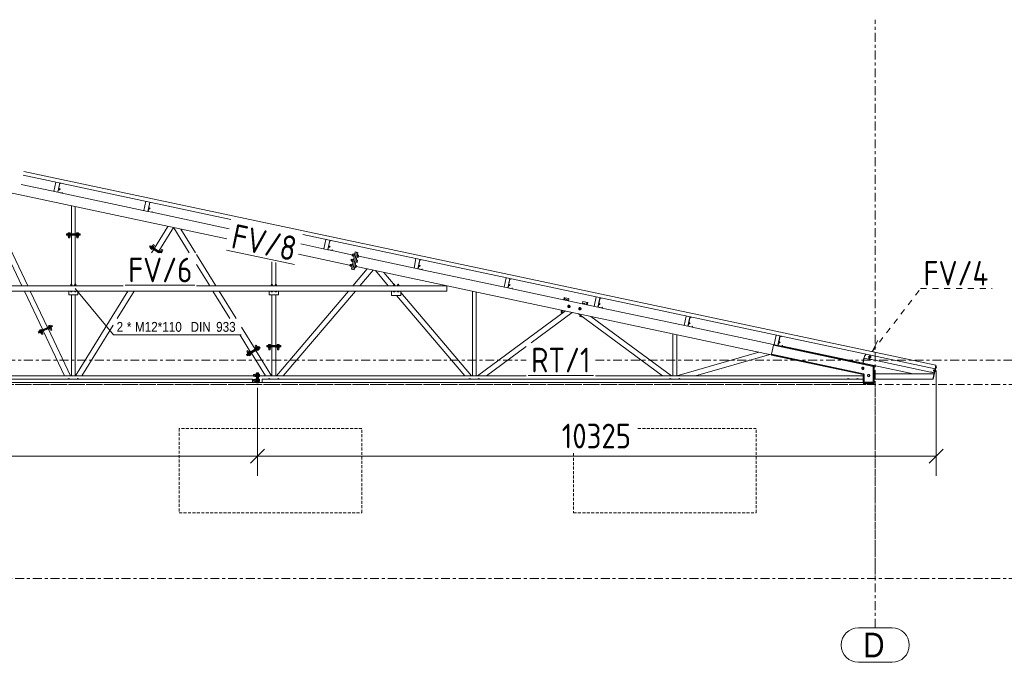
# Model space of a CAD drawing. Header units: millimetres. Extents: x -76 to 1111, y -178 to 661.
# Tile 14 of 91: x 363 to 563, y -17 to 113. Entities that reach past the tile are written whole.
import ezdxf

# ---------------------------------------------------------------- set-up
doc = ezdxf.new("R2010")
doc.units = ezdxf.units.MM
doc.header["$LTSCALE"] = 0.6
for name, pattern in [('VERDECKT2', [1.5, 1, -0.5]), ('XKITLINE00', [0]), ('XKITLINE02', [4, 2, -2]), ('XKITLINE03', [6, 3, -1, 1, -1])]:
    doc.linetypes.add(name, pattern=pattern)
for name, color, linetype, lineweight in [('Bolt', 7, 'Continuous', 0), ('BoltMark', 3, 'Continuous', 0), ('Part', 2, 'Continuous', 0), ('PartMark', 3, 'Continuous', 0), ('S-GRID', 1, 'Continuous', 0), ('Z-DIMENSIONS', 1, 'Continuous', 0)]:
    doc.layers.add(name, color=color, linetype=linetype, lineweight=lineweight)
doc.styles.add('ARIAL', font='ARIAL.TTF')
doc.styles.add('ISOCPEUR', font='ISOCPEUR.TTF')

msp = doc.modelspace()

# ---------------------------------------------------------------- linework, layer by layer
at = {"layer": 'Bolt', "color": 3, "linetype": 'XKITLINE00', "lineweight": 0}
for p, q in [((371.29, 80.08), (371.32, 80.07)), ((371.33, 80.15), (371.32, 80.07)), ((371.34, 80.16), (371.33, 80.15)), ((371.46, 80.07), (371.33, 80.1)), ((371.47, 80.13), (371.46, 80.07)), ((371.47, 80.12), (371.57, 80.1)), ((371.57, 80.1), (371.57, 80.11)), ((371.01, 78.77), (371.04, 78.76)), ((371.11, 79.08), (371.04, 78.76)), ((371.18, 78.77), (371.05, 78.8)), ((371.07, 79.08), (371.11, 79.08)), ((371.07, 78.92), (371.2, 78.89)), ((371.1, 79.04), (371.23, 79.02)), ((371.23, 79.02), (371.18, 78.77)), ((371.19, 78.81), (371.29, 78.79)), ((371.22, 78.97), (371.33, 78.95)), ((371.33, 78.95), (371.29, 78.79)), ((389.54, 76.19), (389.58, 76.19)), ((389.6, 76.28), (389.58, 76.19)), ((389.71, 76.19), (389.58, 76.22)), ((389.73, 76.25), (389.71, 76.19)), ((389.72, 76.24), (389.83, 76.22)), ((389.83, 76.22), (389.83, 76.23)), ((389.83, 76.23), (389.83, 76.23)), ((389.27, 74.89), (389.3, 74.88)), ((389.37, 75.2), (389.3, 74.88)), ((389.44, 74.89), (389.31, 74.92)), ((389.33, 75.2), (389.37, 75.2)), ((389.33, 75.04), (389.46, 75.01)), ((389.36, 75.16), (389.49, 75.14)), ((389.49, 75.14), (389.44, 74.89)), ((389.45, 74.93), (389.55, 74.91)), ((389.48, 75.09), (389.58, 75.07)), ((389.58, 75.07), (389.55, 74.91)), ((373.4, 69.91), (372.91, 69.91)), ((372.91, 69.87), (372.91, 69.91)), ((372.96, 69.91), (372.96, 70.07)), ((372.96, 70.07), (373.36, 70.07)), ((373.16, 69.91), (373.16, 70.07)), ((373.36, 69.91), (373.36, 70.07)), ((373.4, 69.87), (373.4, 69.91)), ((375.14, 69.91), (374.64, 69.91)), ((374.64, 69.87), (374.64, 69.91)), ((374.69, 69.91), (374.69, 70.07)), ((374.69, 70.07), (375.09, 70.07)), ((374.89, 69.91), (374.89, 70.07)), ((375.09, 69.91), (375.09, 70.07)), ((375.14, 69.87), (375.14, 69.91)), ((372.91, 69.56), (372.91, 69.6)), ((373.4, 69.56), (372.91, 69.56)), ((372.96, 69.35), (372.96, 69.56)), ((372.96, 69.35), (373.36, 69.35)), ((373.02, 69.04), (373.02, 69.35)), ((373.29, 69.04), (373.02, 69.04)), ((373.16, 69.35), (373.16, 69.56)), ((373.29, 69.04), (373.29, 69.35)), ((373.36, 69.35), (373.36, 69.56)), ((373.4, 69.56), (373.4, 69.6)), ((374.64, 69.56), (374.64, 69.6)), ((375.14, 69.56), (374.64, 69.56)), ((374.69, 69.35), (374.69, 69.56)), ((374.69, 69.35), (375.09, 69.35)), ((374.76, 69.04), (374.76, 69.35)), ((375.02, 69.04), (374.76, 69.04)), ((374.89, 69.35), (374.89, 69.56)), ((375.02, 69.04), (375.02, 69.35)), ((375.09, 69.35), (375.09, 69.56)), ((375.14, 69.56), (375.14, 69.6)), ((426.06, 68.43), (426.09, 68.43)), ((426.12, 68.53), (426.09, 68.43)), ((426.23, 68.43), (426.1, 68.46)), ((426.25, 68.5), (426.23, 68.43)), ((426.24, 68.48), (426.35, 68.45)), ((426.35, 68.46), (426.35, 68.48)), ((426.35, 68.45), (426.35, 68.46)), ((389.65, 66.87), (389.74, 67.02)), ((389.99, 66.66), (389.65, 66.87)), ((389.7, 67.04), (389.72, 67.07)), ((390.12, 66.78), (389.7, 67.04)), ((389.82, 66.77), (389.91, 66.91)), ((389.86, 67.3), (389.88, 67.33)), ((390.3, 67.07), (389.88, 67.33)), ((389.92, 67.31), (390.03, 67.49)), ((389.99, 66.66), (390.08, 66.8)), ((390.03, 67.49), (390.37, 67.28)), ((390.09, 67.46), (390.25, 67.72)), ((390.09, 67.2), (390.2, 67.39)), ((390.12, 66.78), (390.14, 66.81)), ((390.48, 67.58), (390.25, 67.72)), ((390.37, 67.28), (390.26, 67.1)), ((390.28, 67.04), (390.3, 67.07)), ((390.32, 67.32), (390.48, 67.58)), ((391.56, 66.25), (391.58, 66.28)), ((391.98, 66.03), (391.58, 66.28)), ((391.62, 66.26), (391.73, 66.44)), ((391.73, 66.44), (392.07, 66.23)), ((391.79, 66.4), (391.95, 66.67)), ((391.79, 66.15), (391.9, 66.33)), ((392.18, 66.52), (391.95, 66.67)), ((392.07, 66.23), (391.96, 66.05)), ((392, 66.02), (391.98, 66.03)), ((392.02, 66.26), (392.18, 66.52)), ((425.78, 67.13), (425.82, 67.12)), ((425.88, 67.43), (425.82, 67.12)), ((425.95, 67.13), (425.82, 67.15)), ((425.85, 67.44), (425.88, 67.43)), ((425.85, 67.28), (425.98, 67.25)), ((425.88, 67.4), (426.01, 67.37)), ((426.01, 67.37), (425.95, 67.13)), ((425.96, 67.17), (426.07, 67.15)), ((426, 67.33), (426.1, 67.31)), ((426.1, 67.31), (426.07, 67.15)), ((430.41, 64.7), (430.35, 64.39)), ((430.35, 64.39), (430.52, 64.35)), ((430.41, 64.7), (430.58, 64.67)), ((430.6, 64.74), (430.5, 64.27)), ((430.5, 64.27), (430.75, 64.22)), ((430.55, 64.51), (430.8, 64.46)), ((430.63, 65.74), (430.57, 65.43)), ((430.57, 65.43), (430.74, 65.4)), ((430.6, 64.74), (430.85, 64.69)), ((430.63, 65.74), (430.8, 65.71)), ((430.82, 65.79), (430.72, 65.32)), ((430.72, 65.32), (430.97, 65.26)), ((430.86, 64.74), (430.74, 64.17)), ((430.74, 64.17), (430.79, 64.16)), ((430.77, 65.55), (431.02, 65.5)), ((430.82, 65.79), (431.07, 65.73)), ((430.86, 64.74), (430.91, 64.73)), ((431.08, 65.79), (430.96, 65.21)), ((430.96, 65.21), (431.01, 65.2)), ((431.08, 65.79), (431.13, 65.78)), ((431.31, 64.05), (431.36, 64.04)), ((431.48, 64.61), (431.36, 64.04)), ((431.37, 64.09), (431.57, 64.05)), ((431.42, 64.32), (431.62, 64.28)), ((431.43, 64.62), (431.48, 64.61)), ((431.47, 64.56), (431.67, 64.52)), ((431.53, 65.09), (431.58, 65.08)), ((431.67, 64.52), (431.57, 64.05)), ((431.71, 65.65), (431.58, 65.08)), ((431.59, 65.13), (431.79, 65.09)), ((431.64, 65.37), (431.84, 65.32)), ((431.65, 65.66), (431.71, 65.65)), ((431.69, 65.6), (431.89, 65.56)), ((431.89, 65.56), (431.79, 65.09)), ((444.32, 64.55), (444.35, 64.54)), ((444.38, 64.65), (444.35, 64.54)), ((444.49, 64.55), (444.36, 64.58)), ((444.51, 64.62), (444.49, 64.55)), ((444.5, 64.6), (444.6, 64.57)), ((444.6, 64.57), (444.61, 64.58)), ((444.61, 64.58), (444.61, 64.6)), ((430.19, 63.66), (430.12, 63.34)), ((430.12, 63.34), (430.29, 63.31)), ((430.19, 63.66), (430.36, 63.62)), ((430.38, 63.7), (430.28, 63.23)), ((430.28, 63.23), (430.53, 63.18)), ((430.33, 63.47), (430.58, 63.41)), ((430.38, 63.7), (430.62, 63.65)), ((430.64, 63.7), (430.51, 63.13)), ((430.51, 63.13), (430.57, 63.11)), ((430.64, 63.7), (430.69, 63.69)), ((431.09, 63), (431.14, 62.99)), ((431.26, 63.57), (431.14, 62.99)), ((431.15, 63.04), (431.35, 63)), ((431.2, 63.28), (431.4, 63.24)), ((431.21, 63.58), (431.26, 63.57)), ((431.25, 63.51), (431.45, 63.47)), ((431.45, 63.47), (431.35, 63)), ((444.04, 63.25), (444.08, 63.24)), ((444.14, 63.55), (444.08, 63.24)), ((444.21, 63.25), (444.08, 63.27)), ((444.11, 63.56), (444.14, 63.55)), ((444.11, 63.4), (444.24, 63.37)), ((444.14, 63.52), (444.27, 63.49)), ((444.27, 63.49), (444.21, 63.25)), ((444.22, 63.29), (444.33, 63.27)), ((444.26, 63.45), (444.36, 63.43)), ((444.36, 63.43), (444.33, 63.27)), ((462.58, 60.67), (462.61, 60.66)), ((462.64, 60.77), (462.61, 60.66)), ((462.75, 60.67), (462.62, 60.7)), ((462.77, 60.75), (462.75, 60.67)), ((462.76, 60.71), (462.86, 60.69)), ((462.86, 60.69), (462.87, 60.7)), ((462.87, 60.7), (462.87, 60.72)), ((373.78, 59.37), (373.46, 59.37)), ((373.46, 59.33), (373.46, 59.37)), ((373.46, 58.19), (373.46, 58.23)), ((373.78, 58.19), (373.46, 58.19)), ((373.75, 59.5), (373.49, 59.5)), ((373.49, 59.5), (373.49, 59.37)), ((373.5, 58.09), (373.5, 58.19)), ((373.74, 58.09), (373.5, 58.09)), ((373.69, 59.66), (373.54, 59.66)), ((373.54, 59.5), (373.54, 59.66)), ((373.62, 59.37), (373.62, 59.5)), ((373.62, 58.09), (373.62, 58.19)), ((373.7, 59.66), (373.69, 59.66)), ((373.7, 59.5), (373.7, 59.66)), ((373.74, 58.19), (373.74, 58.09)), ((373.75, 59.37), (373.75, 59.5)), ((373.78, 59.33), (373.78, 59.37)), ((373.78, 58.19), (373.78, 58.23)), ((374.58, 59.37), (374.26, 59.37)), ((374.26, 59.33), (374.26, 59.37)), ((374.26, 58.19), (374.26, 58.23)), ((374.58, 58.19), (374.26, 58.19)), ((374.55, 59.5), (374.29, 59.5)), ((374.29, 59.5), (374.29, 59.37)), ((374.3, 58.09), (374.3, 58.19)), ((374.54, 58.09), (374.3, 58.09)), ((374.49, 59.66), (374.34, 59.66)), ((374.34, 59.5), (374.34, 59.66)), ((374.42, 59.37), (374.42, 59.5)), ((374.42, 58.09), (374.42, 58.19)), ((374.5, 59.66), (374.49, 59.66)), ((374.5, 59.5), (374.5, 59.66)), ((374.54, 58.19), (374.54, 58.09)), ((374.55, 59.37), (374.55, 59.5)), ((374.58, 59.33), (374.58, 59.37)), ((374.58, 58.19), (374.58, 58.23)), ((414.45, 59.37), (414.13, 59.37)), ((414.13, 59.33), (414.13, 59.37)), ((414.13, 58.19), (414.13, 58.23)), ((414.45, 58.19), (414.13, 58.19)), ((414.41, 59.5), (414.16, 59.5)), ((414.16, 59.5), (414.16, 59.37)), ((414.17, 58.09), (414.17, 58.19)), ((414.41, 58.09), (414.17, 58.09)), ((414.35, 59.66), (414.21, 59.66)), ((414.21, 59.5), (414.21, 59.66)), ((414.29, 59.37), (414.29, 59.5)), ((414.29, 58.09), (414.29, 58.19)), ((414.37, 59.66), (414.35, 59.66)), ((414.37, 59.5), (414.37, 59.66)), ((414.41, 59.37), (414.41, 59.5)), ((414.41, 58.19), (414.41, 58.09)), ((414.45, 59.33), (414.45, 59.37)), ((414.45, 58.19), (414.45, 58.23)), ((415.25, 59.37), (414.93, 59.37)), ((414.93, 59.33), (414.93, 59.37)), ((414.93, 58.19), (414.93, 58.23)), ((415.25, 58.19), (414.93, 58.19)), ((415.21, 59.5), (414.96, 59.5)), ((414.96, 59.5), (414.96, 59.37)), ((414.97, 58.09), (414.97, 58.19)), ((415.21, 58.09), (414.97, 58.09)), ((415.15, 59.66), (415.01, 59.66)), ((415.01, 59.5), (415.01, 59.66)), ((415.09, 59.37), (415.09, 59.5)), ((415.09, 58.09), (415.09, 58.19)), ((415.17, 59.66), (415.15, 59.66)), ((415.17, 59.5), (415.17, 59.66)), ((415.21, 59.37), (415.21, 59.5)), ((415.21, 58.19), (415.21, 58.09)), ((415.25, 59.33), (415.25, 59.37)), ((415.25, 58.19), (415.25, 58.23)), ((439.27, 59.37), (438.95, 59.37)), ((438.95, 59.33), (438.95, 59.37)), ((438.95, 58.19), (438.95, 58.23)), ((439.27, 58.19), (438.95, 58.19)), ((439.24, 59.5), (438.99, 59.5)), ((438.99, 59.5), (438.99, 59.37)), ((438.99, 58.09), (438.99, 58.19)), ((439.23, 58.09), (438.99, 58.09)), ((439.18, 59.66), (439.03, 59.66)), ((439.03, 59.5), (439.03, 59.66)), ((439.11, 59.37), (439.11, 59.5)), ((439.11, 58.09), (439.11, 58.19)), ((439.19, 59.66), (439.18, 59.66)), ((439.19, 59.5), (439.19, 59.66)), ((439.23, 58.19), (439.23, 58.09)), ((439.24, 59.37), (439.24, 59.5)), ((439.27, 59.33), (439.27, 59.37)), ((439.27, 58.19), (439.27, 58.23)), ((440.07, 59.37), (439.75, 59.37)), ((439.75, 59.33), (439.75, 59.37)), ((439.75, 58.19), (439.75, 58.23)), ((440.07, 58.19), (439.75, 58.19)), ((440.04, 59.5), (439.79, 59.5)), ((439.79, 59.5), (439.79, 59.37)), ((439.79, 58.09), (439.79, 58.19)), ((440.03, 58.09), (439.79, 58.09)), ((439.98, 59.66), (439.83, 59.66)), ((439.83, 59.5), (439.83, 59.66)), ((439.91, 59.37), (439.91, 59.5)), ((439.91, 58.09), (439.91, 58.19)), ((439.99, 59.66), (439.98, 59.66)), ((439.99, 59.5), (439.99, 59.66)), ((440.03, 58.19), (440.03, 58.09)), ((440.04, 59.37), (440.04, 59.5)), ((440.07, 59.33), (440.07, 59.37)), ((440.07, 58.19), (440.07, 58.23)), ((462.3, 59.37), (462.33, 59.36)), ((462.4, 59.67), (462.33, 59.36)), ((462.47, 59.36), (462.34, 59.39)), ((462.37, 59.68), (462.4, 59.67)), ((462.37, 59.52), (462.5, 59.49)), ((462.39, 59.64), (462.52, 59.61)), ((462.52, 59.61), (462.47, 59.36)), ((462.48, 59.41), (462.59, 59.39)), ((462.52, 59.57), (462.62, 59.54)), ((462.62, 59.54), (462.59, 59.39)), ((473.5, 56.52), (473.45, 56.48)), ((473.53, 56.52), (473.5, 56.52)), ((473.93, 56.44), (473.91, 56.38)), ((474.02, 56.51), (473.93, 56.44)), ((473.94, 56.38), (473.96, 56.43)), ((473.96, 56.43), (474.04, 56.5)), ((473.96, 56.37), (474.05, 56.49)), ((474.11, 56.52), (474.02, 56.51)), ((474.04, 56.5), (474.14, 56.52)), ((474.05, 56.49), (474.32, 56.43)), ((474.07, 56.35), (474.15, 56.47)), ((474.11, 56.52), (474.14, 56.52)), ((474.14, 56.52), (474.22, 56.47)), ((474.22, 56.47), (474.23, 56.45)), ((474.35, 56.29), (474.32, 56.43)), ((480.84, 56.79), (480.87, 56.78)), ((480.9, 56.9), (480.87, 56.78)), ((481.01, 56.79), (480.88, 56.82)), ((481.03, 56.87), (481.01, 56.79)), ((481.02, 56.83), (481.12, 56.81)), ((481.12, 56.82), (481.13, 56.85)), ((481.12, 56.81), (481.12, 56.82)), ((473.01, 54.39), (473.03, 54.34)), ((473.03, 54.34), (473.06, 54.32)), ((473.47, 54.3), (473.47, 54.24)), ((473.47, 54.24), (473.51, 54.14)), ((473.49, 54.23), (473.49, 54.29)), ((473.54, 54.13), (473.49, 54.23)), ((473.51, 54.14), (473.6, 54.08)), ((473.52, 54.28), (473.55, 54.14)), ((473.62, 54.08), (473.54, 54.13)), ((473.55, 54.14), (473.7, 54.11)), ((473.6, 54.08), (473.62, 54.08)), ((473.67, 54.09), (473.62, 54.08)), ((473.66, 54.12), (473.63, 54.26)), ((474.5, 55.37), (474.35, 55.2)), ((474.35, 55.2), (474.42, 54.98)), ((474.42, 54.98), (474.64, 54.93)), ((474.73, 55.32), (474.5, 55.37)), ((474.64, 54.93), (474.8, 55.1)), ((474.8, 55.1), (474.73, 55.32)), ((476.72, 54.9), (476.56, 54.73)), ((476.56, 54.73), (476.63, 54.51)), ((476.63, 54.51), (476.86, 54.46)), ((476.94, 54.85), (476.72, 54.9)), ((476.86, 54.46), (477.01, 54.63)), ((477.01, 54.63), (476.94, 54.85)), ((477.52, 55.75), (477.43, 55.63)), ((477.79, 55.69), (477.52, 55.75)), ((477.6, 55.73), (477.62, 55.74)), ((477.62, 55.74), (477.72, 55.76)), ((477.72, 55.57), (477.69, 55.72)), ((477.72, 55.76), (477.8, 55.71)), ((477.72, 55.76), (477.74, 55.75)), ((477.83, 55.7), (477.74, 55.75)), ((477.82, 55.55), (477.79, 55.69)), ((477.8, 55.71), (477.85, 55.6)), ((477.88, 55.6), (477.83, 55.7)), ((477.85, 55.6), (477.85, 55.54)), ((477.88, 55.54), (477.88, 55.6)), ((478.31, 55.45), (478.28, 55.5)), ((480.56, 55.49), (480.59, 55.48)), ((480.66, 55.79), (480.59, 55.48)), ((480.73, 55.48), (480.6, 55.51)), ((480.63, 55.8), (480.66, 55.79)), ((480.63, 55.64), (480.76, 55.61)), ((480.65, 55.76), (480.78, 55.73)), ((480.78, 55.73), (480.73, 55.48)), ((480.74, 55.53), (480.85, 55.51)), ((480.77, 55.69), (480.88, 55.66)), ((480.88, 55.66), (480.85, 55.51)), ((499.1, 52.91), (499.13, 52.9)), ((499.15, 53.02), (499.13, 52.9)), ((499.27, 52.91), (499.14, 52.93)), ((499.29, 52.99), (499.27, 52.91)), ((499.28, 52.95), (499.38, 52.93)), ((499.38, 52.94), (499.39, 52.97)), ((499.38, 52.93), (499.38, 52.94)), ((499.39, 52.97), (499.39, 52.97)), ((367.48, 50.5), (367.12, 50.33)), ((367.19, 50.17), (367.12, 50.33)), ((367.6, 50.37), (367.15, 50.15)), ((367.17, 50.12), (367.15, 50.15)), ((367.37, 50.26), (367.3, 50.41)), ((367.75, 50.05), (367.3, 49.84)), ((367.56, 50.35), (367.48, 50.5)), ((367.61, 49.75), (367.52, 49.95)), ((367.61, 50.33), (367.6, 50.37)), ((367.8, 49.84), (367.7, 50.03)), ((367.75, 50.05), (367.73, 50.09)), ((369.29, 51.35), (368.93, 51.18)), ((369, 51.03), (368.93, 51.18)), ((369.4, 51.22), (368.96, 51.01)), ((368.98, 50.98), (368.96, 51.01)), ((369.11, 50.7), (369.09, 50.73)), ((369.18, 51.12), (369.11, 51.27)), ((369.55, 50.91), (369.11, 50.7)), ((369.24, 50.53), (369.15, 50.72)), ((369.6, 50.7), (369.24, 50.53)), ((369.36, 51.2), (369.29, 51.35)), ((369.43, 50.28), (369.3, 50.55)), ((369.42, 50.61), (369.33, 50.8)), ((369.42, 51.19), (369.4, 51.22)), ((369.67, 50.39), (369.43, 50.28)), ((369.6, 50.7), (369.51, 50.89)), ((369.55, 50.91), (369.54, 50.95)), ((369.67, 50.39), (369.54, 50.67)), ((498.82, 51.6), (498.85, 51.6)), ((498.92, 51.91), (498.85, 51.6)), ((498.99, 51.6), (498.86, 51.63)), ((498.89, 51.92), (498.92, 51.91)), ((498.89, 51.75), (499.02, 51.73)), ((498.91, 51.88), (499.04, 51.85)), ((499.04, 51.85), (498.99, 51.6)), ((499, 51.65), (499.1, 51.63)), ((499.03, 51.8), (499.14, 51.78)), ((499.14, 51.78), (499.1, 51.63)), ((367.3, 49.84), (367.28, 49.88)), ((367.43, 49.67), (367.34, 49.86)), ((367.8, 49.84), (367.43, 49.67)), ((367.63, 49.42), (367.49, 49.7)), ((367.87, 49.53), (367.63, 49.42)), ((367.87, 49.53), (367.73, 49.81)), ((517.18, 48.03), (517.11, 47.72)), ((517.15, 48.04), (517.18, 48.03)), ((517.17, 48), (517.3, 47.97)), ((517.3, 47.97), (517.25, 47.72)), ((517.36, 49.03), (517.39, 49.02)), ((517.41, 49.14), (517.39, 49.02)), ((517.53, 49.03), (517.4, 49.05)), ((517.55, 49.12), (517.53, 49.03)), ((517.54, 49.07), (517.64, 49.05)), ((517.64, 49.06), (517.65, 49.09)), ((517.64, 49.05), (517.64, 49.06)), ((517.65, 49.09), (517.65, 49.09)), ((409.41, 46.2), (409.19, 46.06)), ((409.35, 45.8), (409.19, 46.06)), ((409.63, 45.98), (409.29, 45.77)), ((409.58, 45.94), (409.41, 46.2)), ((409.74, 45.8), (409.63, 45.98)), ((411.12, 47.26), (410.89, 47.12)), ((411.05, 46.85), (410.89, 47.12)), ((411.33, 47.03), (410.99, 46.82)), ((410.99, 46.82), (411.11, 46.64)), ((411.49, 46.87), (411.07, 46.61)), ((411.09, 46.58), (411.07, 46.61)), ((411.28, 46.99), (411.12, 47.26)), ((411.28, 46.74), (411.16, 46.92)), ((411.25, 46.32), (411.23, 46.35)), ((411.67, 46.58), (411.25, 46.32)), ((411.38, 46.2), (411.29, 46.34)), ((411.45, 46.85), (411.33, 47.03)), ((411.72, 46.41), (411.38, 46.2)), ((411.55, 46.31), (411.46, 46.45)), ((411.51, 46.84), (411.49, 46.87)), ((411.63, 46.55), (411.72, 46.41)), ((411.67, 46.58), (411.65, 46.61)), ((414.07, 47.23), (413.58, 47.23)), ((413.58, 47.19), (413.58, 47.23)), ((413.58, 46.89), (413.58, 46.93)), ((414.07, 46.89), (413.58, 46.89)), ((413.62, 47.23), (413.62, 47.4)), ((413.62, 47.4), (414.02, 47.4)), ((413.62, 46.67), (413.62, 46.89)), ((413.62, 46.67), (414.02, 46.67)), ((413.69, 46.37), (413.69, 46.67)), ((413.96, 46.37), (413.69, 46.37)), ((413.82, 47.23), (413.82, 47.4)), ((413.82, 46.67), (413.82, 46.89)), ((413.96, 46.37), (413.96, 46.67)), ((414.02, 47.23), (414.02, 47.4)), ((414.02, 46.67), (414.02, 46.89)), ((414.07, 47.19), (414.07, 47.23)), ((414.07, 46.89), (414.07, 46.93)), ((415.8, 47.23), (415.31, 47.23)), ((415.31, 47.19), (415.31, 47.23)), ((415.31, 46.89), (415.31, 46.93)), ((415.8, 46.89), (415.31, 46.89)), ((415.36, 47.23), (415.36, 47.4)), ((415.36, 47.4), (415.76, 47.4)), ((415.36, 46.67), (415.36, 46.89)), ((415.36, 46.67), (415.76, 46.67)), ((415.42, 46.37), (415.42, 46.67)), ((415.69, 46.37), (415.42, 46.37)), ((415.56, 47.23), (415.56, 47.4)), ((415.56, 46.67), (415.56, 46.89)), ((415.69, 46.37), (415.69, 46.67)), ((415.76, 47.23), (415.76, 47.4)), ((415.76, 46.67), (415.76, 46.89)), ((415.8, 47.19), (415.8, 47.23)), ((415.8, 46.89), (415.8, 46.93)), ((517.08, 47.72), (517.11, 47.72)), ((517.25, 47.72), (517.12, 47.75)), ((517.14, 47.87), (517.28, 47.85)), ((517.26, 47.77), (517.36, 47.75)), ((517.29, 47.92), (517.4, 47.9)), ((517.4, 47.9), (517.36, 47.75)), ((409.29, 45.77), (409.4, 45.59)), ((409.78, 45.82), (409.36, 45.56)), ((409.39, 45.53), (409.36, 45.56)), ((409.57, 45.69), (409.46, 45.87)), ((409.55, 45.27), (409.53, 45.3)), ((409.97, 45.53), (409.55, 45.27)), ((409.67, 45.15), (409.59, 45.29)), ((410.01, 45.36), (409.67, 45.15)), ((409.84, 45.25), (409.76, 45.4)), ((409.81, 45.79), (409.78, 45.82)), ((409.93, 45.5), (410.01, 45.36)), ((409.97, 45.53), (409.95, 45.56)), ((535.39, 45.07), (535.34, 44.84)), ((535.34, 44.84), (535.44, 44.82)), ((535.36, 44.96), (535.46, 44.94)), ((535.39, 45.07), (535.49, 45.05)), ((535.49, 45.09), (535.43, 44.78)), ((535.43, 44.78), (535.46, 44.77)), ((535.49, 45.09), (535.53, 45.08)), ((535.56, 44.75), (535.59, 44.74)), ((535.56, 44.75), (535.59, 44.74)), ((535.66, 45.06), (535.59, 44.74)), ((535.66, 45.06), (535.59, 44.74)), ((535.73, 44.75), (535.6, 44.78)), ((535.73, 44.75), (535.6, 44.78)), ((535.63, 45.06), (535.66, 45.06)), ((535.63, 45.06), (535.66, 45.06)), ((535.63, 44.9), (535.76, 44.87)), ((535.63, 44.9), (535.76, 44.87)), ((535.65, 45.02), (535.78, 45)), ((535.65, 45.02), (535.78, 45)), ((535.78, 45), (535.73, 44.75)), ((535.78, 45), (535.73, 44.75)), ((535.74, 44.79), (535.81, 44.78)), ((535.74, 44.79), (535.81, 44.78)), ((535.77, 44.95), (535.84, 44.94)), ((535.77, 44.95), (535.84, 44.94)), ((535.84, 44.94), (535.81, 44.78)), ((535.84, 44.94), (535.81, 44.78)), ((534, 42.77), (533.95, 42.55)), ((533.95, 42.55), (534.12, 42.39)), ((534.22, 42.85), (534, 42.77)), ((534.12, 42.39), (534.34, 42.47)), ((534.39, 42.69), (534.22, 42.85)), ((534.34, 42.47), (534.39, 42.69)), ((548.51, 42.23), (548.48, 42.09)), ((548.51, 42.23), (548.48, 42.09)), ((548.48, 42.09), (548.54, 42.07)), ((548.48, 42.09), (548.54, 42.07)), ((548.51, 42.24), (548.51, 42.23)), ((548.51, 42.24), (548.57, 42.23)), ((548.51, 42.24), (548.51, 42.23)), ((548.51, 42.24), (548.57, 42.23)), ((548.58, 42.28), (548.53, 42.03)), ((548.58, 42.28), (548.53, 42.03)), ((548.53, 42.03), (548.66, 42)), ((548.53, 42.03), (548.66, 42)), ((548.55, 42.15), (548.68, 42.12)), ((548.55, 42.15), (548.68, 42.12)), ((548.58, 42.28), (548.71, 42.25)), ((548.58, 42.28), (548.71, 42.25)), ((548.72, 42.28), (548.65, 41.97)), ((548.72, 42.28), (548.65, 41.97)), ((548.65, 41.97), (548.68, 41.96)), ((548.65, 41.97), (548.68, 41.96)), ((548.72, 42.28), (548.75, 42.27)), ((548.72, 42.28), (548.75, 42.27)), ((548.74, 42.03), (548.74, 42.03)), ((548.74, 42.03), (548.74, 42.03)), ((548.77, 42.19), (548.78, 42.19)), ((548.77, 42.19), (548.78, 42.19)), ((548.89, 42.24), (548.82, 41.93)), ((548.89, 42.24), (548.82, 41.93)), ((548.83, 41.97), (548.93, 41.95)), ((548.83, 41.97), (548.93, 41.95)), ((548.86, 42.25), (548.89, 42.24)), ((548.86, 42.25), (548.89, 42.24)), ((548.86, 42.09), (548.96, 42.07)), ((548.86, 42.09), (548.96, 42.07)), ((548.88, 42.68), (548.88, 42.68)), ((548.88, 42.68), (548.88, 42.68)), ((548.88, 42.21), (548.98, 42.18)), ((548.88, 42.21), (548.98, 42.18)), ((548.91, 42.84), (548.92, 42.84)), ((548.91, 42.84), (548.92, 42.84)), ((548.93, 42.59), (548.96, 42.58)), ((548.93, 42.59), (548.96, 42.58)), ((548.98, 42.18), (548.93, 41.95)), ((548.98, 42.18), (548.93, 41.95)), ((549.03, 42.9), (548.96, 42.58)), ((549.03, 42.9), (548.96, 42.58)), ((548.97, 42.62), (549.07, 42.6)), ((548.97, 42.62), (549.07, 42.6)), ((549, 42.9), (549.03, 42.9)), ((549, 42.9), (549.03, 42.9)), ((549, 42.74), (549.09, 42.72)), ((549, 42.74), (549.09, 42.72)), ((549.02, 42.86), (549.12, 42.84)), ((549.02, 42.86), (549.12, 42.84)), ((549.12, 42.84), (549.07, 42.6)), ((549.12, 42.84), (549.07, 42.6)), ((372.94, 40.4), (372.97, 40.47)), ((372.97, 40.47), (373.2, 40.47)), ((373.2, 40.47), (373.24, 40.4)), ((374.8, 40.4), (374.84, 40.47)), ((374.84, 40.47), (375.07, 40.47)), ((375.07, 40.47), (375.11, 40.4)), ((410.55, 41.33), (410.55, 41.01)), ((410.55, 41.33), (410.85, 41.33)), ((410.55, 41.01), (410.85, 41.01)), ((410.55, 40.33), (410.55, 40.01)), ((410.55, 40.33), (410.85, 40.33)), ((410.55, 40.01), (410.85, 40.01)), ((410.85, 41.41), (410.85, 40.93)), ((410.85, 41.41), (411.11, 41.41)), ((410.85, 41.17), (411.11, 41.17)), ((410.85, 40.93), (411.11, 40.93)), ((410.85, 40.41), (410.85, 39.93)), ((410.85, 40.41), (411.11, 40.41)), ((410.85, 40.17), (411.11, 40.17)), ((411.11, 41.46), (411.11, 40.87)), ((411.11, 41.46), (411.16, 41.46)), ((411.11, 40.87), (411.16, 40.87)), ((411.11, 40.46), (411.11, 39.87)), ((411.11, 40.46), (411.16, 40.46)), ((411.56, 41.46), (411.61, 41.46)), ((411.56, 40.87), (411.61, 40.87)), ((411.56, 40.46), (411.61, 40.46)), ((411.61, 41.46), (411.61, 40.87)), ((411.61, 41.41), (411.81, 41.41)), ((411.61, 41.17), (411.81, 41.17)), ((411.61, 40.93), (411.81, 40.93)), ((411.61, 40.46), (411.61, 39.87)), ((411.61, 40.41), (411.81, 40.41)), ((411.61, 40.17), (411.81, 40.17)), ((411.81, 41.41), (411.81, 40.93)), ((411.81, 40.41), (411.81, 39.93)), ((413.6, 40.4), (413.64, 40.47)), ((413.64, 40.47), (413.87, 40.47)), ((413.87, 40.47), (413.91, 40.4)), ((415.47, 40.4), (415.51, 40.47)), ((415.51, 40.47), (415.74, 40.47)), ((415.74, 40.47), (415.78, 40.4)), ((454.27, 40.4), (454.31, 40.47)), ((454.31, 40.47), (454.54, 40.47)), ((454.54, 40.47), (454.58, 40.4)), ((456.14, 40.4), (456.17, 40.47)), ((456.17, 40.47), (456.4, 40.47)), ((456.4, 40.47), (456.44, 40.4)), ((494.94, 40.4), (494.97, 40.47)), ((494.97, 40.47), (495.2, 40.47)), ((495.2, 40.47), (495.24, 40.4)), ((496.8, 40.4), (496.84, 40.47)), ((496.84, 40.47), (497.07, 40.47)), ((497.07, 40.47), (497.11, 40.4)), ((531.07, 40.4), (531.11, 40.47)), ((531.11, 40.47), (531.34, 40.47)), ((531.34, 40.47), (531.38, 40.4)), ((532.94, 40.4), (532.97, 40.47)), ((532.97, 40.47), (533.2, 40.47)), ((533.2, 40.47), (533.24, 40.4)), ((535.13, 41.13), (535.24, 41.33)), ((535.24, 40.93), (535.13, 41.13)), ((535.24, 41.33), (535.47, 41.33)), ((535.47, 40.93), (535.24, 40.93)), ((535.47, 41.33), (535.59, 41.13)), ((535.59, 41.13), (535.47, 40.93)), ((548.79, 41.94), (548.82, 41.93)), ((548.79, 41.94), (548.82, 41.93)), ((410.85, 39.93), (411.11, 39.93)), ((411.11, 39.87), (411.16, 39.87)), ((411.56, 39.87), (411.61, 39.87)), ((411.61, 39.93), (411.81, 39.93)), ((535.23, 39.6), (535.23, 39.6)), ((535.49, 39.6), (535.49, 39.6))]:
    msp.add_line(p, q, dxfattribs=at)
for centre, radius, start, end in [((474.57, 55.15), 0.247, 18.0004, 198.0004), ((474.57, 55.15), 0.247, 198.0004, 18.0004), ((474.57, 55.15), 0.133, 18.0004, 198.0004), ((474.57, 55.15), 0.133, 198.0004, 18.0004), ((476.79, 54.68), 0.247, 18.0004, 198.0004), ((476.79, 54.68), 0.247, 198.0004, 18.0004), ((476.79, 54.68), 0.133, 18.0004, 198.0004), ((476.79, 54.68), 0.133, 198.0004, 18.0004), ((534.17, 42.62), 0.247, 108, 288), ((534.17, 42.62), 0.133, 108, 288), ((534.17, 42.62), 0.247, 288, 108), ((534.17, 42.62), 0.133, 288, 108), ((373.09, 40.27), 0.247, 33.2174, 146.7826), ((374.96, 40.27), 0.247, 33.2174, 146.7826), ((413.76, 40.27), 0.247, 33.2174, 146.7826), ((415.62, 40.27), 0.247, 33.2174, 146.7826), ((454.42, 40.27), 0.247, 33.2174, 146.7826), ((456.29, 40.27), 0.247, 33.2174, 146.7826), ((495.09, 40.27), 0.247, 33.2174, 146.7826), ((496.96, 40.27), 0.247, 33.2174, 146.7826), ((531.22, 40.27), 0.247, 33.2174, 146.7826), ((533.09, 40.27), 0.247, 33.2174, 146.7826), ((535.36, 41.13), 0.247, 0, 180), ((535.36, 41.13), 0.247, 180, 0)]:
    msp.add_arc(centre, radius, start, end, dxfattribs=at)
at = {"layer": 'BoltMark', "color": 4, "linetype": 'XKITLINE00', "lineweight": 0}
for p, q in [((374.42, 58.78), (382.2, 49.4)), ((382.2, 49.4), (408.04, 49.4))]:
    msp.add_line(p, q, dxfattribs=at)
at = {"layer": 'Part', "color": 2, "linetype": 'XKITLINE00', "lineweight": 0}
for p, q in [((324.32, 86), (405.16, 68.82)), ((549, 43.26), (364, 82.53)), ((406, 72.8), (363.84, 81.75)), ((370.09, 78.45), (370.5, 80.33)), ((370.88, 78.28), (371.28, 80.17)), ((371.3, 80.16), (370.91, 78.3)), ((363.59, 59.33), (354.61, 78.27)), ((364.77, 59.33), (355.67, 78.54)), ((363.43, 79.86), (370.88, 78.28)), ((371.74, 78.1), (370.88, 78.28)), ((370.91, 78.3), (371.72, 78.13)), ((371.72, 78.13), (371.75, 78.3)), ((371.78, 78.29), (371.74, 78.1)), ((371.74, 78.1), (389.14, 74.4)), ((371.75, 78.3), (371.78, 78.29)), ((388.35, 74.57), (388.76, 76.46)), ((389.14, 74.4), (389.54, 76.29)), ((389.56, 76.29), (389.17, 74.42)), ((373.62, 69.87), (373.62, 75.52)), ((374.42, 69.87), (374.42, 75.35)), ((390, 74.22), (389.14, 74.4)), ((389.17, 74.42), (389.98, 74.25)), ((389.98, 74.25), (390.01, 74.42)), ((390.04, 74.41), (390, 74.22)), ((390, 74.22), (405.6, 70.9)), ((390.01, 74.42), (390.04, 74.41)), ((390.47, 66.93), (393.21, 71.36)), ((391.37, 66.36), (394.31, 71.12)), ((397.54, 66.03), (394.41, 71.1)), ((398.8, 66.03), (395.85, 70.79)), ((372.62, 69.87), (372.62, 69.73)), ((372.62, 69.87), (375.42, 69.87)), ((372.62, 69.73), (375.42, 69.73)), ((372.62, 69.73), (372.62, 69.6)), ((372.62, 69.73), (375.42, 69.73)), ((372.62, 69.6), (375.42, 69.6)), ((373.62, 59.33), (373.62, 69.6)), ((374.42, 59.33), (374.42, 69.6)), ((375.42, 69.87), (375.42, 69.73)), ((375.42, 69.73), (375.42, 69.6)), ((548.83, 42.47), (420.57, 69.7)), ((424.87, 66.81), (425.27, 68.71)), ((425.65, 66.64), (426.06, 68.54)), ((426.08, 68.53), (425.68, 66.66)), ((389.55, 67.34), (389.48, 67.22)), ((389.48, 67.22), (391.4, 66.03)), ((389.62, 67.45), (389.55, 67.34)), ((389.55, 67.34), (391.65, 66.03)), ((389.55, 67.34), (391.65, 66.03)), ((389.62, 67.45), (391.91, 66.03)), ((389.91, 66.03), (390.33, 66.7)), ((391.17, 66.03), (391.23, 66.14)), ((420.16, 67.81), (425.65, 66.64)), ((426.51, 66.46), (425.65, 66.64)), ((425.68, 66.66), (426.49, 66.49)), ((426.49, 66.49), (426.53, 66.66)), ((426.56, 66.65), (426.51, 66.46)), ((426.51, 66.46), (431.07, 65.49)), ((426.53, 66.66), (426.56, 66.65)), ((431.22, 66.21), (430.47, 62.67)), ((431.48, 66.15), (430.73, 62.62)), ((431.48, 66.15), (430.73, 62.62)), ((431.74, 66.09), (430.99, 62.56)), ((431.48, 66.15), (431.22, 66.21)), ((431.74, 66.09), (431.48, 66.15)), ((402.94, 59.33), (399.04, 65.65)), ((414.29, 59.33), (414.29, 64.19)), ((415.09, 59.33), (415.09, 64.02)), ((419.72, 65.72), (430.63, 63.4)), ((431.59, 65.38), (443.91, 62.76)), ((443.13, 62.92), (443.53, 64.83)), ((443.91, 62.76), (444.32, 64.66)), ((444.34, 64.66), (443.94, 62.78)), ((401.69, 59.33), (399.04, 63.62)), ((430.73, 62.62), (430.47, 62.67)), ((430.99, 62.56), (430.73, 62.62)), ((430.74, 59.33), (433.65, 62.76)), ((431.15, 63.29), (534.29, 41.37)), ((432.13, 59.33), (434.83, 62.51)), ((437.91, 59.33), (435.3, 62.41)), ((439.31, 59.33), (437.01, 62.05)), ((444.77, 62.57), (443.91, 62.76)), ((443.94, 62.78), (444.75, 62.61)), ((444.75, 62.61), (444.79, 62.78)), ((444.81, 62.77), (444.77, 62.57)), ((444.77, 62.58), (462.17, 58.88)), ((444.79, 62.78), (444.81, 62.77)), ((461.39, 59.04), (461.79, 60.95)), ((462.17, 58.88), (462.58, 60.79)), ((462.6, 60.78), (462.2, 58.9)), ((384.15, 59.33), (333.42, 59.33)), ((449.76, 58.27), (333.42, 58.27)), ((367.81, 50.42), (364.1, 58.27)), ((368.78, 50.88), (365.28, 58.27)), ((373.09, 58.27), (373.09, 57.47)), ((373.09, 58.23), (374.95, 58.23)), ((374.47, 41.07), (385.11, 58.27)), ((374.95, 57.47), (374.95, 58.27)), ((382.92, 52.7), (386.37, 58.27)), ((449.76, 59.33), (399.04, 59.33)), ((405.79, 52.7), (402.35, 58.27)), ((407.04, 52.7), (403.6, 58.27)), ((413.75, 58.27), (413.75, 57.47)), ((413.75, 58.23), (415.62, 58.23)), ((415.22, 41.07), (429.83, 58.27)), ((415.62, 57.47), (415.62, 58.27)), ((416.62, 41.07), (431.23, 58.27)), ((438.58, 58.27), (438.58, 57.33)), ((438.58, 58.23), (440.45, 58.23)), ((440.45, 57.33), (440.45, 58.27)), ((454.82, 41.07), (440.45, 58)), ((449.76, 59.33), (449.76, 58.27)), ((454.96, 41.07), (454.96, 58.23)), ((455.76, 41.07), (455.76, 58.06)), ((463.03, 58.69), (462.17, 58.88)), ((462.2, 58.9), (463.01, 58.73)), ((463.01, 58.73), (463.05, 58.89)), ((463.07, 58.89), (463.03, 58.69)), ((463.03, 58.69), (480.43, 55)), ((463.05, 58.89), (463.07, 58.89)), ((373.09, 57.47), (374.95, 57.47)), ((373.62, 41.07), (373.62, 57.47)), ((374.42, 41.07), (374.42, 57.47)), ((413.75, 57.47), (415.62, 57.47)), ((414.29, 47.19), (414.29, 57.47)), ((415.09, 47.19), (415.09, 57.47)), ((438.58, 57.33), (440.45, 57.33)), ((453.42, 41.07), (439.61, 57.33)), ((473.51, 56.47), (473.61, 56.92)), ((473.6, 56.45), (473.7, 56.9)), ((473.6, 56.45), (473.7, 56.9)), ((473.61, 56.92), (473.7, 56.9)), ((473.69, 56.43), (473.79, 56.89)), ((473.7, 56.9), (474.56, 56.72)), ((474.56, 56.72), (474.46, 56.26)), ((477.3, 55.66), (477.4, 56.12)), ((478.29, 55.93), (477.4, 56.12)), ((478.11, 55.49), (478.2, 55.95)), ((478.29, 55.93), (478.19, 55.47)), ((478.19, 55.47), (478.29, 55.93)), ((478.37, 55.91), (478.29, 55.93)), ((479.65, 55.16), (480.05, 57.08)), ((480.43, 55), (480.84, 56.91)), ((480.86, 56.9), (480.46, 55.02)), ((456.03, 41.07), (473.84, 54.22)), ((472.97, 53.92), (473.07, 54.38)), ((473.06, 53.9), (473.16, 54.36)), ((473.06, 53.9), (473.16, 54.36)), ((473.15, 53.89), (473.24, 54.34)), ((478.27, 55.46), (478.37, 55.91)), ((481.29, 54.81), (480.43, 55)), ((480.46, 55.02), (481.27, 54.84)), ((481.27, 54.84), (481.31, 55.01)), ((481.33, 55.01), (481.29, 54.81)), ((481.29, 54.81), (498.69, 51.12)), ((481.31, 55.01), (481.33, 55.01)), ((466.9, 47.77), (475.24, 53.92)), ((472.97, 53.92), (473.06, 53.9)), ((473.06, 53.9), (473.34, 53.85)), ((476.5, 53.65), (493.55, 41.07)), ((476.76, 53.12), (476.83, 53.41)), ((476.76, 53.12), (477.41, 52.98)), ((479.03, 53.11), (495.35, 41.07)), ((497.91, 51.28), (498.31, 53.2)), ((498.69, 51.11), (499.1, 53.03)), ((499.12, 53.03), (498.72, 51.14)), ((369.68, 51.31), (366.91, 50)), ((366.97, 49.88), (366.91, 50)), ((369.74, 51.19), (366.97, 49.88)), ((369.74, 51.19), (366.97, 49.88)), ((369.8, 51.07), (367.02, 49.75)), ((372.25, 41.07), (367.93, 50.18)), ((373.43, 41.07), (368.89, 50.64)), ((369.74, 51.19), (369.68, 51.31)), ((369.8, 51.07), (369.74, 51.19)), ((375.73, 41.07), (382.1, 51.36)), ((410.9, 46.46), (408.14, 50.93)), ((499.55, 50.93), (498.69, 51.11)), ((498.72, 51.14), (499.53, 50.96)), ((499.53, 50.96), (499.56, 51.13)), ((499.59, 51.13), (499.55, 50.93)), ((499.55, 50.93), (516.95, 47.23)), ((499.56, 51.13), (499.59, 51.13)), ((367.02, 49.75), (366.97, 49.88)), ((409.99, 45.9), (407.89, 49.3)), ((495.62, 41.07), (495.62, 49.59)), ((496.42, 41.07), (496.42, 49.42)), ((516.17, 47.4), (516.57, 49.32)), ((516.95, 47.23), (517.36, 49.16)), ((517.38, 49.15), (516.98, 47.25)), ((411.75, 46.99), (409.14, 45.38)), ((411.82, 46.88), (409.21, 45.26)), ((411.82, 46.88), (409.21, 45.26)), ((411.89, 46.76), (409.28, 45.15)), ((414.24, 41.07), (411.04, 46.24)), ((411.82, 46.88), (411.75, 46.99)), ((411.89, 46.76), (411.82, 46.88)), ((413.29, 47.19), (413.29, 47.06)), ((413.29, 47.19), (416.09, 47.19)), ((413.29, 47.06), (413.29, 46.93)), ((413.29, 47.06), (416.09, 47.06)), ((413.29, 47.06), (416.09, 47.06)), ((413.29, 46.93), (416.09, 46.93)), ((414.29, 41.07), (414.29, 46.93)), ((415.09, 41.07), (415.09, 46.93)), ((416.09, 47.19), (416.09, 47.06)), ((416.09, 47.06), (416.09, 46.93)), ((457.82, 41.07), (465.88, 47.01)), ((515.66, 45.46), (516.05, 47.29)), ((516.05, 47.29), (536.29, 42.99)), ((517.81, 47.05), (516.95, 47.23)), ((516.98, 47.25), (517.79, 47.08)), ((517.79, 47.08), (517.82, 47.25)), ((517.85, 47.25), (517.81, 47.05)), ((517.81, 47.05), (536.42, 43.1)), ((517.82, 47.25), (517.85, 47.25)), ((517.94, 47.02), (517.96, 47.09)), ((536.42, 43.1), (517.94, 47.02)), ((536.44, 43.16), (517.96, 47.09)), ((536.04, 46.01), (536.04, 46.01)), ((536.04, 46.01), (536.6, 45.89)), ((409.21, 45.26), (409.14, 45.38)), ((409.28, 45.15), (409.21, 45.26)), ((412.98, 41.07), (410.13, 45.68)), ((496.42, 41.07), (513.07, 45.88)), ((500.25, 41.07), (515.29, 45.41)), ((515.62, 45.27), (515.63, 45.33)), ((534.22, 41.31), (515.62, 45.27)), ((534.32, 41.5), (515.66, 45.46)), ((534.15, 43.65), (534.37, 44.69)), ((534.22, 43.63), (534.44, 44.68)), ((534.22, 43.63), (534.44, 44.68)), ((534.37, 44.69), (534.44, 44.68)), ((534.52, 45.07), (534.44, 44.68)), ((534.44, 44.68), (535.4, 44.47)), ((534.83, 45.45), (534.52, 45.07)), ((535.27, 44.5), (535.42, 44.6)), ((535.4, 44.47), (535.57, 45.29)), ((535.46, 44.46), (535.4, 44.47)), ((535.46, 44.46), (535.63, 45.28)), ((536.24, 44.29), (535.46, 44.46)), ((535.67, 45.27), (535.51, 44.49)), ((535.51, 44.49), (536.25, 44.33)), ((536.25, 44.33), (536.24, 44.29)), ((536.24, 44.29), (547.88, 41.82)), ((536.29, 42.99), (536.42, 43.1)), ((536.29, 42.99), (536.42, 43.1)), ((536.29, 42.99), (536.29, 39.8)), ((536.42, 43.1), (536.44, 43.16)), ((536.42, 43.1), (536.42, 39.73)), ((536.49, 43.1), (536.42, 43.1)), ((544.41, 41.47), (536.44, 43.16)), ((536.49, 39.73), (536.49, 43.1)), ((548.4, 40.4), (548.97, 43.09)), ((548.46, 40.39), (549.03, 43.07)), ((548.63, 41.7), (548.79, 42.48)), ((548.83, 42.47), (548.66, 41.65)), ((549, 43.26), (548.83, 42.47)), ((548.97, 43.09), (549.03, 43.07)), ((410.36, 40.4), (279.03, 40.4)), ((353.21, 41.07), (411.16, 41.07)), ((410.36, 39.73), (410.36, 40.4)), ((411.36, 41.7), (411.16, 41.7)), ((411.16, 41.7), (411.16, 39.63)), ((411.56, 41.7), (411.36, 41.7)), ((411.36, 41.7), (411.36, 39.63)), ((411.36, 41.7), (411.36, 39.63)), ((411.56, 41.7), (411.56, 39.63)), ((411.56, 41.07), (465.88, 41.07)), ((534.23, 40.4), (412.36, 40.4)), ((412.36, 39.73), (412.36, 40.4)), ((479.91, 41.07), (534.22, 41.07)), ((534.24, 41.38), (534.22, 41.31)), ((534.22, 40.4), (534.22, 41.31)), ((534.22, 41.31), (534.29, 41.31)), ((534.23, 39.73), (534.23, 40.4)), ((534.29, 41.37), (534.37, 41.43)), ((534.29, 41.37), (534.37, 41.43)), ((534.29, 39.73), (534.29, 41.37)), ((534.42, 41.37), (534.32, 41.5)), ((534.42, 39.8), (534.42, 41.37)), ((536.49, 41.47), (548.62, 41.47)), ((536.49, 40.4), (548.4, 40.4)), ((536.65, 39.37), (536.65, 40)), ((536.65, 40), (536.69, 40)), ((536.69, 39.33), (536.69, 40)), ((548.62, 41.47), (544.41, 41.47)), ((547.88, 41.82), (547.88, 41.86)), ((547.88, 41.86), (548.63, 41.7)), ((548.66, 41.65), (547.88, 41.82)), ((548.4, 40.4), (548.46, 40.39)), ((548.66, 41.65), (548.66, 41.65)), ((410.36, 39.73), (279.03, 39.73)), ((410.36, 39.73), (411.16, 39.73)), ((411.36, 39.63), (411.16, 39.63)), ((411.56, 39.63), (411.36, 39.63)), ((411.56, 39.73), (412.36, 39.73)), ((534.23, 39.73), (412.36, 39.73)), ((534.23, 39.73), (534.29, 39.73)), ((534.29, 39.73), (536.42, 39.73)), ((534.29, 39.6), (534.29, 39.73)), ((534.29, 39.6), (536.42, 39.6)), ((534.29, 39.57), (534.29, 39.6)), ((534.29, 39.6), (536.42, 39.6)), ((536.42, 39.6), (534.29, 39.6)), ((534.29, 39.6), (536.42, 39.6)), ((534.29, 39.47), (534.29, 39.6)), ((534.29, 39.57), (536.42, 39.57)), ((534.29, 39.53), (534.29, 39.57)), ((536.42, 39.57), (534.29, 39.57)), ((536.42, 39.53), (534.29, 39.53)), ((534.29, 39.53), (536.42, 39.53)), ((534.29, 39.47), (534.29, 39.53)), ((536.42, 39.47), (534.29, 39.47)), ((536.42, 39.47), (534.29, 39.47)), ((536.29, 39.8), (534.42, 39.8)), ((536.42, 39.73), (536.42, 39.73)), ((536.42, 39.73), (536.42, 39.73)), ((536.42, 39.73), (536.49, 39.73)), ((536.42, 39.73), (536.42, 39.6)), ((536.42, 39.6), (536.42, 39.57)), ((536.42, 39.6), (536.42, 39.47)), ((536.42, 39.57), (536.42, 39.53)), ((536.42, 39.53), (536.42, 39.47)), ((536.42, 39.37), (536.65, 39.37))]:
    msp.add_line(p, q, dxfattribs=at)
at = {"layer": 'Part', "color": 4, "linetype": 'VERDECKT2', "lineweight": 0}
for p, q in [((19.36, 39.33), (536.69, 39.33)), ((534.29, 39.47), (536.42, 39.47)), ((534.29, 39.33), (534.29, 39.47)), ((536.42, 39.47), (536.42, 39.33)), ((536.69, 0), (536.69, 39.33)), ((432.56, 30.4), (395.49, 30.4)), ((395.49, 30.4), (395.49, 13.33)), ((432.56, 13.33), (432.56, 30.4)), ((512.56, 30.4), (488.29, 30.4)), ((512.56, 13.33), (512.56, 30.4)), ((475.49, 25.37), (475.49, 13.33)), ((395.49, 13.33), (432.56, 13.33)), ((475.49, 13.33), (512.56, 13.33))]:
    msp.add_line(p, q, dxfattribs=at)
at = {"layer": 'PartMark', "color": 1, "linetype": 'XKITLINE00', "lineweight": 0}
for p, q in [((405.09, 66.55), (418.87, 63.63)), ((384.55, 59.43), (398.64, 59.43)), ((536.06, 45.98), (537.19, 48.27)), ((466.28, 41.17), (479.51, 41.17))]:
    msp.add_line(p, q, dxfattribs=at)
at = {"layer": 'PartMark', "color": 1, "linetype": 'XKITLINE02', "lineweight": 0}
for p, q in [((536.06, 45.98), (545.89, 58.77)), ((545.89, 58.77), (560.41, 58.77))]:
    msp.add_line(p, q, dxfattribs=at)
at = {"layer": 'S-GRID', "color": 1, "linetype": 'XKITLINE03', "lineweight": 0}
for p, q in [((536.69, -10), (536.69, 113.27)), ((353.21, 44.27), (465.88, 44.27)), ((479.91, 44.27), (565.05, 44.27)), ((-12.18, 39.33), (565.05, 39.33)), ((-12.18, 0), (565.05, 0))]:
    msp.add_line(p, q, dxfattribs=at)
at = {"layer": 'S-GRID', "color": 1, "linetype": 'XKITLINE00', "lineweight": 0}
for p, q in [((533.28, -10), (540.1, -10)), ((533.28, -17), (540.1, -17))]:
    msp.add_line(p, q, dxfattribs=at)
for centre, start, end in [((533.28, -13.5), 90, 270), ((540.1, -13.5), 270, 90)]:
    msp.add_arc(centre, 3.5, start, end, dxfattribs=at)
at = {"layer": 'Z-DIMENSIONS', "color": 7, "linetype": 'XKITLINE00', "lineweight": 0}
for p, q in [((549.03, 42.07), (549.03, 20.77)), ((411.36, 38.63), (411.36, 20.77)), ((411.36, 38.63), (411.36, 20.77)), ((412.77, 26.19), (409.95, 23.36)), ((412.77, 26.19), (409.95, 23.36)), ((550.45, 26.19), (547.62, 23.36)), ((278.03, 24.77), (411.36, 24.77)), ((411.36, 24.77), (549.03, 24.77))]:
    msp.add_line(p, q, dxfattribs=at)
at = {"layer": 'Z-DIMENSIONS', "color": 3}
for p in [(411.36, 24.77), (411.36, 24.77), (549.03, 24.77)]:
    msp.add_point(p, dxfattribs=at)

# ---------------------------------------------------------------- texts
at = {"layer": 'BoltMark', "color": 4, "style": 'ARIAL', "width": 0.85}
for s, p in [('2', (382.8, 50)), ('*', (384.88, 50)), ('M12*110', (386.52, 50)), ('DIN', (397.8, 50)), ('933', (402.99, 50))]:
    msp.add_text(s, height=2, dxfattribs=at).set_placement(p)
at = {"layer": 'PartMark', "color": 1, "style": 'ISOCPEUR', "width": 0.85}
msp.add_text('FV/8', height=5, rotation=-11.9863, dxfattribs=at).set_placement((405.8, 67.01))
for s, p in [('FV/6', (385.15, 60.03)), ('FV/4', (546.49, 59.37)), ('RT/1', (466.88, 41.77))]:
    msp.add_text(s, height=5, dxfattribs=at).set_placement(p)
at = {"layer": 'S-GRID', "color": 7, "style": 'ARIAL', "width": 0.85}
msp.add_text('D', height=5, dxfattribs=at).set_placement((534.28, -16))
at = {"layer": 'Z-DIMENSIONS', "color": 3, "style": 'ISOCPEUR', "width": 0.85}
msp.add_text('10325', height=5, dxfattribs=at).set_placement((473.11, 26.37))

doc.saveas('drawing.dxf')
